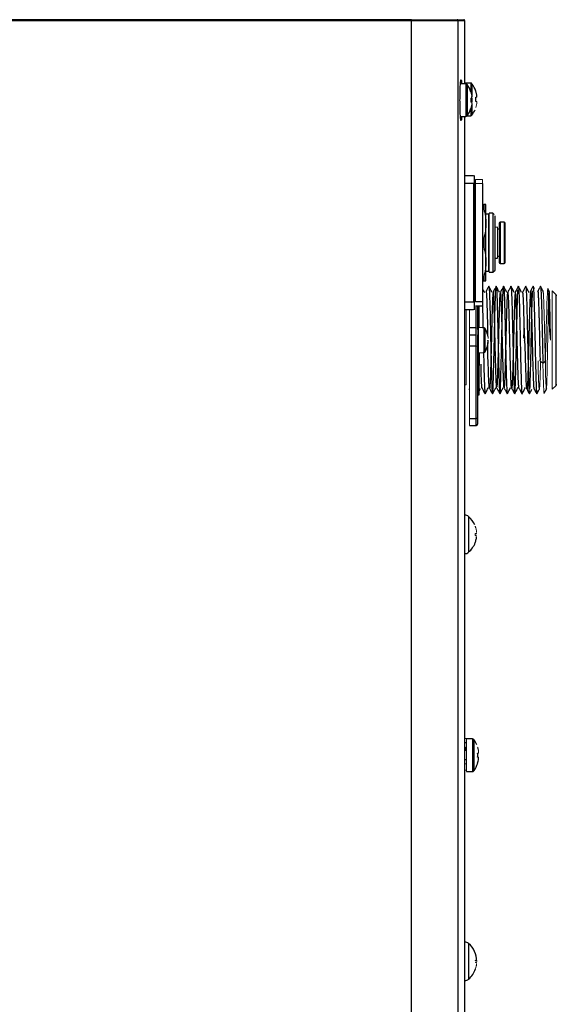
# Paper-space layout '_Right' of a CAD drawing. Header units: millimetres. Extents: x -254 to 208, y -21 to 401.
# Tile 4 of 4: x 76 to 208, y 158 to 400. Entities that reach past the tile are written whole.
import ezdxf

# ---------------------------------------------------------------- set-up
doc = ezdxf.new("R2010")
doc.units = ezdxf.units.MM

psp = doc.layouts.new('_Right')

# ---------------------------------------------------------------- linework, layer by layer
at = {"color": 7, "linetype": 'Continuous', "lineweight": 25}
for p, q in [((185.41, 399.3), (-215.85, 399.3)), ((172.31, 399.55), (-184.41, 399.55)), ((172.31, -17.2), (172.31, 399.55)), ((183.56, 399.55), (185.16, 399.55)), ((183.81, -17.2), (183.81, 399.3)), ((185.41, 383.8), (185.41, 399.3)), ((185.7, 383.8), (184.36, 383.8)), ((186.9, 383.98), (185.41, 383.98)), ((187.18, 380.32), (187.18, 380.67)), ((184.36, 375.8), (185.7, 375.8)), ((185.41, 6.3), (185.41, 375.8)), ((186.02, 375.98), (186.9, 375.98)), ((185.41, 361.3), (187.56, 361.3)), ((187.81, 328.3), (187.81, 361.3)), ((188.06, 330.3), (188.06, 360.3)), ((187.56, 359.3), (187.56, 330.3)), ((189.81, 359.3), (189.81, 329.3)), ((189.81, 354.18), (190.11, 354.18)), ((189.81, 353.07), (190.11, 353.07)), ((190.11, 354.18), (190.11, 353.07)), ((190.61, 335.42), (190.61, 354.18)), ((191.25, 351.8), (190.61, 351.8)), ((192.35, 352.05), (191.38, 352.05)), ((192.55, 351.85), (192.35, 352.05)), ((192.35, 352.05), (192.35, 337.55)), ((192.85, 338.05), (192.85, 351.38)), ((191.35, 348.1), (191.25, 348.1)), ((191.38, 348.45), (191.35, 348.45)), ((193.49, 348.6), (192.85, 348.56)), ((193.85, 348.1), (193.49, 348.1)), ((195.12, 349.88), (194.1, 349.88)), ((195.37, 339.97), (195.37, 349.63)), ((189.81, 345.91), (190.11, 345.91)), ((190.11, 345.91), (190.11, 343.69)), ((189.81, 343.69), (190.11, 343.69)), ((191.25, 341.5), (191.35, 341.5)), ((191.35, 341.15), (191.38, 341.15)), ((192.85, 341.04), (193.49, 341)), ((193.49, 341.5), (193.85, 341.5)), ((194.1, 339.72), (195.12, 339.72)), ((189.81, 336.53), (190.11, 336.53)), ((190.11, 336.53), (190.11, 335.42)), ((190.61, 337.8), (191.25, 337.8)), ((191.38, 337.55), (192.35, 337.55)), ((192.35, 337.55), (192.9, 338.1)), ((189.81, 335.42), (190.11, 335.42)), ((191.68, 333.46), (191.34, 334.1)), ((196.76, 334.08), (196.76, 334.12)), ((202.54, 333.49), (202.22, 334.11)), ((204.35, 333.51), (204.03, 334.11)), ((206.15, 332.95), (205.85, 333.54)), ((207.76, 332.1), (206.91, 332.96)), ((207.76, 332.1), (207.76, 309.7)), ((189.81, 330.3), (188.06, 330.3)), ((188.06, 329.3), (189.81, 329.3)), ((188.11, 329.3), (188.11, 299.9)), ((188.61, 323.52), (188.61, 329.13)), ((188.91, 329.3), (188.91, 324.02)), ((187.56, 328.3), (185.41, 328.3)), ((188.71, 326.51), (188.71, 315.29)), ((186.61, 323.96), (188.11, 323.96)), ((190.17, 323.91), (188.81, 324.03)), ((186.61, 322.2), (188.11, 322.2)), ((188.61, 300.4), (188.61, 322.2)), ((190.91, 322.38), (190.91, 322.73)), ((188.11, 319.4), (186.61, 319.4)), ((188.81, 317.77), (190.17, 317.89)), ((188.91, 317.78), (188.91, 307.35)), ((204.61, 315.25), (205.21, 315.75)), ((206.91, 308.84), (207.76, 309.7)), ((194.05, 307.68), (194.06, 307.71)), ((201.3, 307.68), (201.32, 307.75)), ((203.13, 307.69), (203.44, 308.29)), ((204.94, 307.84), (205.55, 309)), ((186.61, 301.68), (188.11, 301.68)), ((186.61, 299.9), (188.11, 299.9)), ((187.35, 223), (185.81, 223)), ((185.41, 222.1), (185.81, 222.1)), ((185.81, 217.86), (185.41, 217.86)), ((188.83, 218.13), (188.83, 218.49)), ((185.81, 215), (187.35, 215))]:
    psp.add_line(p, q, dxfattribs=at)
at = {"color": 8, "linetype": 'Continuous', "lineweight": 25}
for p, q in [((185.7, 383.8), (185.7, 375.8)), ((185.99, 383.65), (185.99, 375.95)), ((186.9, 383.98), (186.9, 381.91)), ((187.19, 383.83), (187.19, 380.63)), ((187.19, 380.32), (187.19, 379.27)), ((186.9, 377.69), (186.9, 375.98)), ((187.19, 378.96), (187.19, 376.13)), ((187.56, 359.3), (185.41, 359.3)), ((194.1, 349.88), (194.1, 339.72)), ((195.12, 349.88), (195.12, 339.72)), ((185.41, 330.3), (187.56, 330.3)), ((190.17, 317.89), (190.17, 323.91)), ((190.41, 318.04), (190.41, 323.76)), ((186.36, 277.58), (186.36, 268.82)), ((187.35, 223), (187.35, 215)), ((187.64, 222.85), (187.64, 215.15)), ((186.36, 172.78), (186.36, 164.02))]:
    psp.add_line(p, q, dxfattribs=at)
at = {"color": 144, "linetype": 'Continuous', "lineweight": 18}
for p, q in [((186.93, 380.32), (187.18, 380.32)), ((188.13, 380.5), (188.38, 380.5)), ((188.38, 379.47), (188.13, 379.47)), ((187.18, 379.29), (186.93, 379.29)), ((189.81, 360.3), (188.06, 360.3)), ((188.06, 359.3), (189.81, 359.3)), ((191.25, 337.8), (191.25, 351.8)), ((191.38, 352.05), (191.38, 337.55)), ((191.35, 348.45), (191.35, 341.15)), ((193.49, 341), (193.49, 348.6)), ((206.91, 332.96), (206.91, 308.84)), ((188.71, 326.66), (188.71, 329.3)), ((185.76, 309.9), (185.76, 328.3)), ((186.61, 328.3), (186.61, 299.9)), ((188.61, 326.66), (188.71, 326.66)), ((188.91, 326.51), (188.61, 326.51)), ((188.81, 324.03), (188.81, 317.77)), ((190.98, 322.39), (190.98, 322.4)), ((188.61, 315.14), (188.71, 315.14)), ((188.91, 315.29), (188.71, 315.29)), ((188.71, 315.14), (188.71, 307.2)), ((185.41, 309.9), (185.76, 309.9)), ((188.71, 307.2), (188.61, 307.2)), ((185.81, 223.09), (185.41, 223.09)), ((185.81, 223.09), (185.81, 215)), ((185.61, 221), (185.41, 221)), ((185.41, 220.14), (185.81, 220.14)), ((185.61, 220.14), (185.61, 221)), ((188.58, 219.52), (188.83, 219.52)), ((188.83, 218.49), (188.58, 218.49)), ((185.41, 216.91), (185.81, 216.91)), ((185.41, 215.3), (185.81, 215.3))]:
    psp.add_line(p, q, dxfattribs=at)
at = {"color": 144, "linetype": 'Continuous', "lineweight": 18, "flags": 128}
for points in [[(205.24, 314.51), (205.24, 314.6), (205.29, 316.77), (205.34, 319.06), (205.4, 321.4), (205.45, 323.72), (205.5, 325.93), (205.56, 327.97), (205.61, 329.77), (205.66, 331.27), (205.71, 332.41), (205.77, 333.17), (205.82, 333.52), (205.87, 333.45), (205.92, 332.97), (205.98, 332.08), (205.99, 331.7), (206.01, 331.28), (206.03, 330.83), (206.05, 330.33), (206.06, 329.81), (206.08, 329.25), (206.13, 327.69), (206.16, 326.46), (206.18, 325.66), (206.19, 325.44), (206.19, 325.37), (206.19, 325.35), (206.19, 325.35), (206.19, 325.34), (206.19, 325.34), (206.19, 325.34), (206.19, 325.34), (206.19, 325.34), (206.19, 325.34), (206.19, 325.34), (206.19, 325.34), (206.19, 325.34), (206.22, 324.26), (206.26, 323.15), (206.45, 320.89), (206.45, 320.89)], [(206.02, 331.06), (206.01, 330.85), (206, 330.39), (205.99, 329.9), (205.97, 329.37), (205.96, 328.8), (205.94, 328.07), (205.92, 326.93), (205.9, 326.21), (205.89, 325.56), (205.88, 325.06), (205.87, 324.55), (205.86, 324.03), (205.85, 323.51), (205.85, 323.44), (205.84, 322.83), (205.81, 321.61), (205.8, 320.6), (205.78, 319.9), (205.77, 319.18), (205.73, 317.04), (205.69, 315.03), (205.68, 314.55), (205.67, 314.07), (205.66, 313.62), (205.65, 313.18), (205.65, 312.98), (205.63, 312.44), (205.61, 311.66), (205.59, 310.91), (205.57, 310.47), (205.55, 309.83), (205.53, 309.5), (205.52, 309.29), (205.5, 309.05), (205.49, 308.98), (205.49, 308.94), (205.48, 308.89), (205.47, 308.85), (205.45, 308.85), (205.45, 308.85), (205.43, 308.94), (205.41, 309.13), (205.39, 309.37), (205.38, 309.62), (205.34, 310.44), (205.32, 311.16), (205.29, 312.13), (205.26, 313.42), (205.23, 314.69), (205.21, 315.75), (205.21, 315.75)], [(203.94, 315.8), (204.27, 315.52), (204.61, 315.25)]]:
    psp.add_lwpolyline(points, dxfattribs=at)
at = {"color": 7, "linetype": 'Continuous', "lineweight": 25, "flags": 128}
psp.add_lwpolyline([(188.11, 301.68), (188.21, 301.69), (188.3, 301.7), (188.39, 301.73), (188.46, 301.76), (188.52, 301.8), (188.57, 301.85), (188.6, 301.9), (188.61, 301.96)], dxfattribs=at)
at = {"color": 7, "linetype": 'Continuous', "lineweight": 25}
for centre, radius, start, end in [((183.56, 399.3), 0.25, 1.0105, 90), ((185.7, 383.44), 0.36, 36.3584, 90), ((180.76, 379.8), 6.5, 17.8447, 36.3584), ((186.9, 383.62), 0.36, 36.3584, 90), ((181.96, 379.98), 6.5, 17.8447, 36.3584), ((181.96, 379.98), 6.48, 6.1513, 17.8351), ((180.97, 379.98), 7.18, 355.8857, 4.1143), ((180.76, 379.8), 6.5, 323.6416, 342.1571), ((181.96, 379.98), 6.5, 323.6416, 336.9766), ((185.7, 376.16), 0.36, 270, 323.6416), ((186.9, 376.34), 0.36, 270, 323.6416), ((194.1, 349.63), 0.25, 90, 180), ((195.12, 349.63), 0.25, 0, 90), ((194.1, 339.97), 0.25, 180, 270), ((195.12, 339.97), 0.25, 270, 360), ((190.15, 323.61), 0.3, 29.954, 85), ((185.21, 320.77), 6, 15.7607, 29.954), ((185.21, 321.03), 6, 330.046, 358.7443), ((190.15, 318.19), 0.3, 275, 330.046), ((188.11, 300.4), 0.5, 270, 360), ((185.37, 276.45), 1.5, 49.0965, 88.7449), ((182.56, 273.2), 5.8, 23.7764, 49.0965), ((182.56, 273.2), 5.8, 310.9035, 339.5878), ((185.37, 269.95), 1.5, 271.2551, 310.9035), ((187.35, 222.64), 0.36, 36.3584, 90), ((182.41, 219), 6.5, 22.7577, 36.3584), ((181.42, 219), 7.18, 355.8857, 4.1143), ((182.41, 219), 6.48, 342.1649, 352.3032), ((187.35, 215.36), 0.36, 270, 323.6416), ((182.41, 219), 6.5, 323.6416, 342.1571), ((185.37, 171.65), 1.5, 49.0965, 88.7449), ((182.56, 168.4), 5.8, 0, 49.0965), ((182.56, 168.4), 5.8, 310.9035, 341.3), ((185.37, 165.15), 1.5, 271.2551, 310.9035)]:
    psp.add_arc(centre, radius, start, end, dxfattribs=at)
at = {"color": 144, "linetype": 'Continuous', "lineweight": 18}
psp.add_arc((188.14, 323.49), 0.473, 3.8685, 93.4055, dxfattribs=at)
at = {"color": 7, "linetype": 'Continuous', "lineweight": 25}
for points, knots in [([(172.31, 399.55), (172.41, 399.55), (172.62, 399.55), (172.93, 399.55), (173.25, 399.55), (173.56, 399.55), (173.87, 399.55), (174.17, 399.55), (174.75, 399.55), (175.57, 399.55), (176.62, 399.55), (177.63, 399.55), (178.89, 399.55), (180.32, 399.55), (181.48, 399.55), (182.24, 399.55), (182.72, 399.55), (183.1, 399.55), (183.32, 399.55), (183.44, 399.55), (183.51, 399.55), (183.55, 399.55), (183.56, 399.55), (183.56, 399.55)], [0, 0, 0, 0, 0.017721, 0.035409, 0.05308, 0.070746, 0.088421, 0.10612, 0.123855, 0.186946, 0.250098, 0.313189, 0.376341, 0.500004, 0.623667, 0.686759, 0.74991, 0.813001, 0.876153, 0.90714, 0.938062, 0.96899, 1, 1, 1, 1]), ([(185.41, 399.3), (185.41, 399.32), (185.4, 399.35), (185.39, 399.41), (185.35, 399.46), (185.3, 399.51), (185.23, 399.54), (185.18, 399.55), (185.16, 399.55)], [0, 0, 0, 0, 0.12881, 0.272774, 0.431887, 0.606139, 0.795517, 1, 1, 1, 1]), ([(184.25, 379.8), (184.26, 380.27), (184.26, 381.34), (184.3, 382.64), (184.34, 383.62), (184.39, 384.26), (184.45, 384.7), (184.52, 384.85), (184.58, 384.69), (184.63, 384.33), (184.66, 383.95), (184.67, 383.8)], [0, 0, 0, 0, 0.128485, 0.291048, 0.386215, 0.489468, 0.59892, 0.711758, 0.824596, 0.934048, 1, 1, 1, 1]), ([(184.67, 375.8), (184.66, 375.65), (184.63, 375.27), (184.58, 374.91), (184.52, 374.75), (184.45, 374.9), (184.39, 375.34), (184.34, 375.98), (184.3, 376.96), (184.26, 378.26), (184.26, 379.33), (184.25, 379.8)], [0, 0, 0, 0, 0.065954, 0.175406, 0.288243, 0.401081, 0.510533, 0.613786, 0.708953, 0.871515, 1, 1, 1, 1]), ([(192.55, 351.85), (192.55, 351.85), (192.55, 351.85), (192.55, 351.84), (192.55, 351.81), (192.55, 351.79), (192.55, 351.76), (192.55, 351.75)], [0, 0, 0, 0, 0.2, 0.400002, 0.600004, 0.800004, 1, 1, 1, 1]), ([(191.32, 334.11), (191.19, 333.87), (190.94, 333.4), (190.7, 332.92), (190.57, 332.69)], [0, 0, 0, 0, 0.500023, 1, 1, 1, 1]), ([(191.32, 334.04), (191.32, 334.07), (191.35, 334.18), (191.4, 333.77), (191.46, 332.86), (191.52, 331.42), (191.58, 329.54), (191.64, 327.31), (191.69, 324.81), (191.75, 322.15), (191.81, 319.44), (191.87, 316.78), (191.93, 314.3), (191.99, 312.09), (192.05, 310.25), (192.11, 308.85), (192.17, 307.98), (192.21, 307.61), (192.24, 307.72), (192.24, 307.75)], [0, 0, 0, 0, 0.0274419, 0.0909242, 0.1544321, 0.2179184, 0.2814173, 0.3449174, 0.4084027, 0.4719109, 0.5353936, 0.5988974, 0.6623918, 0.7258823, 0.7893885, 0.8528702, 0.9163773, 0.9798659, 1, 1, 1, 1]), ([(192.28, 307.88), (192.31, 308.08), (192.38, 309.09), (192.5, 312.69), (192.65, 318.9), (192.79, 325.59), (192.93, 331.16), (193.04, 333.51), (193.1, 333.98), (193.11, 334.04)], [9.597896, 9.597896, 9.597896, 9.597896, 9.863755, 10.356943, 10.850131, 11.343319, 11.836506, 12.329694, 12.456844, 12.456844, 12.456844, 12.456844]), ([(193.13, 334.11), (193.01, 333.87), (192.76, 333.4), (192.51, 332.92), (192.39, 332.69)], [0, 0, 0, 0, 0.500022, 1, 1, 1, 1]), ([(193.93, 332.62), (193.8, 332.86), (193.54, 333.36), (193.28, 333.86), (193.15, 334.11)], [0, 0, 0, 0, 0.47859, 1, 1, 1, 1]), ([(193.15, 334.05), (193.16, 334.06), (193.18, 334.1), (193.23, 333.6), (193.29, 332.57), (193.35, 331.02), (193.4, 329.05), (193.46, 326.75), (193.52, 324.2), (193.58, 321.52), (193.64, 318.81), (193.7, 316.19), (193.76, 313.76), (193.82, 311.63), (193.88, 309.88), (193.93, 308.61), (193.99, 307.86), (194.02, 307.78), (194.04, 307.75)], [0, 0, 0, 0, 0.022092, 0.088523, 0.154969, 0.221414, 0.287846, 0.3543, 0.420728, 0.487179, 0.553618, 0.620055, 0.686507, 0.752934, 0.819388, 0.885822, 0.952265, 1, 1, 1, 1]), ([(194.11, 308), (194.15, 308.34), (194.23, 309.77), (194.35, 314.17), (194.5, 320.66), (194.64, 327.21), (194.78, 332.25), (194.88, 333.88), (194.93, 334.08), (194.94, 334.1)], [15.928424, 15.928424, 15.928424, 15.928424, 16.275196, 16.768384, 17.261572, 17.754759, 18.247947, 18.741135, 18.787371, 18.787371, 18.787371, 18.787371]), ([(194.94, 334.11), (194.82, 333.87), (194.57, 333.4), (194.33, 332.92), (194.2, 332.69)], [0, 0, 0, 0, 0.50002, 1, 1, 1, 1]), ([(195.78, 332.55), (195.65, 332.8), (195.38, 333.32), (195.11, 333.84), (194.97, 334.1)], [0, 0, 0, 0, 0.4999781, 1, 1, 1, 1]), ([(194.97, 334.03), (194.98, 334.03), (195.01, 334.01), (195.06, 333.4), (195.11, 332.25), (195.17, 330.6), (195.23, 328.55), (195.29, 326.18), (195.35, 323.59), (195.41, 320.89), (195.47, 318.19), (195.53, 315.6), (195.59, 313.24), (195.64, 311.19), (195.7, 309.54), (195.76, 308.39), (195.81, 307.78), (195.84, 307.76), (195.85, 307.76)], [0, 0, 0, 0, 0.028696, 0.09576, 0.16281, 0.229883, 0.296929, 0.363998, 0.431056, 0.498112, 0.565182, 0.632228, 0.6993, 0.766352, 0.833414, 0.90048, 0.967528, 1, 1, 1, 1]), ([(196.76, 334.11), (196.63, 333.87), (196.39, 333.4), (196.14, 332.93), (196.02, 332.69)], [0, 0, 0, 0, 0.500023, 1, 1, 1, 1]), ([(197.59, 332.55), (197.46, 332.81), (197.19, 333.33), (196.92, 333.85), (196.78, 334.11)], [0, 0, 0, 0, 0.499962, 1, 1, 1, 1]), ([(196.78, 334.05), (196.8, 334.02), (196.83, 333.94), (196.88, 333.18), (196.94, 331.91), (197, 330.15), (197.06, 328.02), (197.12, 325.59), (197.18, 322.97), (197.24, 320.26), (197.3, 317.58), (197.35, 315.03), (197.41, 312.73), (197.47, 310.77), (197.53, 309.22), (197.59, 308.2), (197.63, 307.71), (197.66, 307.74), (197.66, 307.74)], [0, 0, 0, 0, 0.047971, 0.114823, 0.181649, 0.248498, 0.315335, 0.382171, 0.449021, 0.515847, 0.582699, 0.64953, 0.716372, 0.783217, 0.850046, 0.916899, 0.983725, 1, 1, 1, 1]), ([(198.57, 334.11), (198.45, 333.87), (198.2, 333.4), (197.95, 332.92), (197.83, 332.69)], [0, 0, 0, 0, 0.500023, 1, 1, 1, 1]), ([(198.59, 334.11), (198.59, 334.11), (198.61, 334.18), (198.65, 333.8), (198.71, 332.95), (198.77, 331.54), (198.83, 329.69), (198.89, 327.48), (198.95, 325), (199.01, 322.35), (199.06, 319.63), (199.12, 316.97), (199.18, 314.47), (199.24, 312.24), (199.3, 310.37), (199.36, 308.93), (199.42, 308.05), (199.46, 307.64), (199.48, 307.69), (199.48, 307.7)], [0, 0, 0, 0, 0.001531, 0.067992, 0.134478, 0.200949, 0.267421, 0.333906, 0.400367, 0.466856, 0.533321, 0.5998, 0.66628, 0.732744, 0.799232, 0.865694, 0.932178, 0.998652, 1, 1, 1, 1]), ([(199.39, 332.57), (199.26, 332.83), (198.99, 333.34), (198.73, 333.86), (198.59, 334.12)], [0, 0, 0, 0, 0.495895, 1, 1, 1, 1]), ([(200.38, 334.11), (200.26, 333.87), (200.01, 333.4), (199.77, 332.92), (199.64, 332.69)], [0, 0, 0, 0, 0.500022, 1, 1, 1, 1]), ([(201.22, 332.54), (201.09, 332.8), (200.82, 333.32), (200.55, 333.84), (200.41, 334.1)], [0, 0, 0, 0, 0.499977, 1, 1, 1, 1]), ([(200.41, 334.07), (200.42, 334.07), (200.44, 334.11), (200.48, 333.65), (200.54, 332.66), (200.6, 331.15), (200.66, 329.21), (200.71, 326.93), (200.77, 324.4), (200.83, 321.72), (200.89, 319.01), (200.95, 316.37), (201.01, 313.93), (201.07, 311.77), (201.13, 310), (201.19, 308.68), (201.24, 307.88), (201.28, 307.78), (201.29, 307.74)], [0, 0, 0, 0, 0.0076233, 0.0746994, 0.1417782, 0.2088682, 0.2759351, 0.3430291, 0.4100996, 0.4771845, 0.5442694, 0.6113399, 0.6784338, 0.7455008, 0.8125907, 0.8796695, 0.9467456, 1, 1, 1, 1]), ([(202.2, 334.11), (202.07, 333.87), (201.83, 333.4), (201.58, 332.92), (201.46, 332.69)], [0, 0, 0, 0, 0.500021, 1, 1, 1, 1]), ([(202.22, 334.04), (202.23, 334.04), (202.26, 334.04), (202.31, 333.47), (202.37, 332.35), (202.42, 330.73), (202.48, 328.71), (202.54, 326.36), (202.6, 323.78), (202.66, 321.09), (202.72, 318.39), (202.78, 315.79), (202.84, 313.4), (202.9, 311.32), (202.96, 309.65), (203.01, 308.45), (203.06, 307.8), (203.09, 307.77), (203.11, 307.76)], [0, 0, 0, 0, 0.0292535, 0.0959698, 0.1626639, 0.2293848, 0.2960817, 0.3627941, 0.4295052, 0.4962032, 0.5629238, 0.6296174, 0.6963346, 0.7630397, 0.8297433, 0.8964614, 0.9631547, 1, 1, 1, 1]), ([(204.01, 334.11), (203.89, 333.87), (203.64, 333.4), (203.4, 332.92), (203.27, 332.69)], [0, 0, 0, 0, 0.500022, 1, 1, 1, 1]), ([(204.03, 334.06), (204.05, 334.03), (204.08, 333.98), (204.13, 333.26), (204.19, 332.02), (204.25, 330.29), (204.31, 328.19), (204.37, 325.78), (204.43, 323.16), (204.49, 320.46), (204.55, 317.76), (204.59, 316.09), (204.61, 315.25)], [0, 0, 0, 0, 0.071887, 0.1750324, 0.278138, 0.3812667, 0.484394, 0.5875098, 0.6906574, 0.7937489, 0.896873, 1, 1, 1, 1]), ([(190.36, 332.47), (190.22, 332.73), (190.04, 333.08), (189.86, 333.43), (189.81, 333.52)], [0, 0, 0, 0, 0.734756, 1, 1, 1, 1]), ([(191.08, 321.96), (191.09, 322.39), (191.12, 323.54), (191.07, 324.95), (191.04, 326.41), (191, 327.82), (190.93, 329.99), (190.88, 331.82), (190.75, 332.68), (190.81, 333.08), (190.7, 332.91), (190.67, 332.86), (190.66, 332.83)], [0, 0, 0, 0, 0.070842, 0.193256, 0.244289, 0.337994, 0.46762, 0.714724, 0.853377, 0.982043, 0.991072, 1, 1, 1, 1]), ([(192.39, 332.7), (192.39, 332.7), (192.37, 332.77), (192.32, 332.27), (192.25, 331.15), (192.18, 329.34), (192.11, 327.04), (192.04, 324.37), (191.97, 321.49), (191.9, 318.57), (191.83, 315.8), (191.75, 312.96), (191.68, 311.36), (191.64, 310.4), (191.6, 309.73), (191.57, 309.42), (191.54, 309.22)], [0, 0, 0, 0, 0.000201, 0.083435, 0.166722, 0.250055, 0.333249, 0.416621, 0.499994, 0.583367, 0.66674, 0.750113, 0.870615, 0.87486, 0.916619, 1, 1, 1, 1]), ([(192.15, 332.55), (192.02, 332.81), (191.86, 333.11), (191.7, 333.42), (191.68, 333.46)], [0, 0, 0, 0, 0.850671, 1, 1, 1, 1]), ([(193.32, 309.14), (193.32, 309.12), (193.29, 308.97), (193.24, 309.37), (193.17, 310.36), (193.1, 312.06), (193.03, 314.26), (192.97, 316.63), (192.92, 318.48), (192.9, 319.43), (192.87, 320.66), (192.82, 322.64), (192.75, 325.46), (192.68, 328), (192.61, 330.12), (192.53, 331.66), (192.47, 332.53), (192.44, 332.59), (192.42, 332.61)], [0, 0, 0, 0, 0.011085, 0.089682, 0.168222, 0.246692, 0.325259, 0.403743, 0.460534, 0.480225, 0.48242, 0.56113, 0.639822, 0.718325, 0.796806, 0.875288, 0.953785, 1, 1, 1, 1]), ([(193.39, 309.45), (193.39, 309.48), (193.39, 309.53), (193.4, 309.63), (193.41, 309.73), (193.42, 309.82), (193.42, 309.93), (193.43, 310.03), (193.44, 310.12), (193.44, 310.22), (193.45, 310.31), (193.45, 310.4), (193.47, 310.67), (193.49, 311.21), (193.53, 312.15), (193.56, 313.23), (193.6, 314.52), (193.65, 316.01), (193.69, 317.84), (193.73, 319.35), (193.76, 320.47), (193.78, 321.44), (193.82, 323.12), (193.88, 325.47), (193.94, 327.7), (193.99, 329.16), (194.03, 330.1), (194.06, 330.88), (194.08, 331.43), (194.11, 331.77), (194.12, 331.94), (194.13, 332.09), (194.14, 332.21), (194.15, 332.32), (194.16, 332.41), (194.16, 332.46), (194.16, 332.49)], [0, 0, 0, 0, 0.010887, 0.021253, 0.031096, 0.040417, 0.049215, 0.057491, 0.065243, 0.072473, 0.079181, 0.085365, 0.091027, 0.133681, 0.181945, 0.233625, 0.272896, 0.333487, 0.394098, 0.454712, 0.47744, 0.500167, 0.545602, 0.636395, 0.727166, 0.7849, 0.818019, 0.858559, 0.908929, 0.923773, 0.938007, 0.951629, 0.96464, 0.977039, 0.988826, 1, 1, 1, 1]), ([(195.12, 309.19), (195.11, 309.18), (195.07, 309.17), (195.04, 309.65), (195.01, 310.15), (194.98, 310.57), (194.95, 311.19), (194.92, 311.9), (194.9, 312.55), (194.86, 313.74), (194.8, 315.8), (194.73, 318.86), (194.66, 321.32), (194.62, 323.23), (194.58, 324.8), (194.52, 327.03), (194.44, 329.61), (194.38, 331.01), (194.35, 331.63), (194.34, 331.68), (194.33, 331.89), (194.29, 332.37), (194.26, 332.77), (194.23, 332.69), (194.23, 332.68)], [0, 0, 0, 0, 0.032783, 0.112844, 0.122386, 0.138947, 0.193076, 0.219795, 0.233305, 0.273549, 0.353707, 0.433835, 0.539596, 0.553803, 0.593913, 0.674014, 0.754085, 0.863224, 0.87096, 0.873741, 0.874092, 0.914177, 0.994282, 1, 1, 1, 1]), ([(195.16, 309.15), (195.16, 309.16), (195.17, 309.18), (195.17, 309.23), (195.18, 309.29), (195.19, 309.36), (195.2, 309.43), (195.21, 309.52), (195.22, 309.62), (195.22, 309.73), (195.23, 309.84), (195.24, 309.97), (195.25, 310.1), (195.26, 310.24), (195.27, 310.39), (195.27, 310.55), (195.28, 310.72), (195.29, 310.9), (195.3, 311.06), (195.31, 311.26), (195.32, 311.55), (195.34, 312.11), (195.38, 313.29), (195.43, 314.99), (195.48, 316.77), (195.51, 318.19), (195.55, 319.49), (195.58, 321.01), (195.62, 322.43), (195.67, 324.33), (195.71, 326.11), (195.76, 327.76), (195.8, 328.89), (195.83, 329.89), (195.87, 330.79), (195.9, 331.5), (195.94, 332.03), (195.96, 332.35), (195.98, 332.53), (196, 332.62), (196.01, 332.65), (196.01, 332.66)], [0, 0, 0, 0, 0.009815, 0.019629, 0.029442, 0.039255, 0.049068, 0.058881, 0.068695, 0.07851, 0.088326, 0.098143, 0.10796, 0.117777, 0.127595, 0.137412, 0.147229, 0.157046, 0.166862, 0.172953, 0.187676, 0.208485, 0.250108, 0.333202, 0.38578, 0.416497, 0.460947, 0.499933, 0.54702, 0.583353, 0.666477, 0.710498, 0.74982, 0.792653, 0.833237, 0.877899, 0.916657, 0.949774, 0.974708, 0.991451, 1, 1, 1, 1]), ([(198.74, 309.17), (198.73, 309.17), (198.72, 309.18), (198.7, 309.28), (198.7, 309.31), (198.68, 309.5), (198.63, 310.11), (198.56, 311.67), (198.49, 313.75), (198.44, 315.43), (198.39, 317.21), (198.35, 319.09), (198.3, 321.04), (198.25, 322.96), (198.2, 324.92), (198.13, 327.53), (198.06, 329.74), (197.99, 331.39), (197.95, 332.1), (197.9, 332.58), (197.87, 332.73), (197.84, 332.71), (197.82, 332.65), (197.77, 332.36), (197.73, 331.76), (197.71, 331.26), (197.7, 331.13), (197.68, 330.65), (197.65, 330.1), (197.63, 329.57), (197.63, 329.38), (197.6, 328.72), (197.55, 326.91), (197.48, 324.45), (197.44, 322.52), (197.42, 321.95), (197.42, 321.67), (197.39, 320.74), (197.35, 319.05), (197.31, 317.44), (197.26, 315.65), (197.21, 313.81), (197.16, 312.13), (197.11, 310.97), (197.06, 310.01), (197.02, 309.4), (196.97, 309.1), (196.92, 309.04), (196.88, 309.3), (196.86, 309.58), (196.86, 309.59), (196.86, 309.59), (196.86, 309.6), (196.86, 309.62), (196.85, 309.69), (196.83, 310), (196.8, 310.44), (196.78, 310.99), (196.75, 311.53), (196.71, 312.78), (196.66, 314.34), (196.61, 316.04), (196.59, 316.94), (196.56, 317.85), (196.54, 318.78), (196.52, 319.75), (196.49, 320.71), (196.47, 321.68), (196.41, 323.97), (196.35, 326.44), (196.3, 328.27), (196.26, 329.35), (196.23, 330.2), (196.2, 330.84), (196.18, 331.33), (196.14, 332.03), (196.09, 332.61), (196.06, 332.61), (196.05, 332.61)], [0, 0, 0, 0, 0.012643, 0.015167, 0.016048, 0.01615, 0.042482, 0.068783, 0.095081, 0.11993, 0.121394, 0.147735, 0.172633, 0.174082, 0.200425, 0.226758, 0.253107, 0.279407, 0.304118, 0.305725, 0.332034, 0.33519, 0.340637, 0.358386, 0.384694, 0.385555, 0.387112, 0.392313, 0.411043, 0.411966, 0.413567, 0.418804, 0.437393, 0.476733, 0.489912, 0.490794, 0.492367, 0.497581, 0.516262, 0.53814, 0.542585, 0.568912, 0.595229, 0.605028, 0.621597, 0.647918, 0.657231, 0.674288, 0.699162, 0.700599, 0.700615, 0.700644, 0.70074, 0.701083, 0.70237, 0.707358, 0.726955, 0.730108, 0.735556, 0.753321, 0.78285, 0.788317, 0.805959, 0.808854, 0.81422, 0.832345, 0.835212, 0.840563, 0.858702, 0.898032, 0.911206, 0.920045, 0.937551, 0.946307, 0.950732, 0.963906, 0.990218, 1, 1, 1, 1]), ([(197.71, 307.76), (197.73, 307.87), (197.8, 308.56), (197.91, 311.54), (198.06, 317.44), (198.2, 324.16), (198.34, 329.98), (198.43, 332.45), (198.47, 333.2)], [28.385268, 28.385268, 28.385268, 28.385268, 28.60489, 29.098078, 29.591266, 30.084454, 30.577641, 31.040005, 31.040005, 31.040005, 31.040005]), ([(200.13, 320.9), (200.14, 321.02), (200.16, 321.21), (200.15, 321.41), (200.15, 321.53), (200.13, 321.83), (200.1, 322.58), (200.05, 323.76), (200.02, 324.69), (200.01, 325.15), (200.01, 325.19), (200.01, 325.3), (200, 325.74), (199.96, 326.9), (199.93, 327.97), (199.91, 328.69), (199.91, 328.79), (199.88, 329.53), (199.86, 330.24), (199.82, 330.93), (199.8, 331.42), (199.78, 331.8), (199.76, 332.06), (199.75, 332.15), (199.73, 332.42), (199.7, 332.63), (199.67, 332.73), (199.66, 332.68), (199.65, 332.66)], [0, 0, 0, 0, 0.01956, 0.030193, 0.032155, 0.038515, 0.076406, 0.15216, 0.227912, 0.228619, 0.229864, 0.233968, 0.248625, 0.303734, 0.435105, 0.449671, 0.454793, 0.455395, 0.60688, 0.622627, 0.653192, 0.758637, 0.763453, 0.772316, 0.80218, 0.910368, 0.961081, 1, 1, 1, 1]), ([(201.59, 332.94), (201.59, 332.94), (201.59, 332.94), (201.57, 332.88), (201.53, 332.62), (201.48, 331.87), (201.42, 330.68), (201.37, 329.05), (201.31, 327.07), (201.24, 324.65), (201.17, 321.67), (201.11, 319.24), (201.07, 317.68), (201.07, 317.46), (201.03, 315.89), (200.99, 314.39), (200.93, 312.53), (200.89, 311.36), (200.83, 310.03), (200.77, 309.2), (200.73, 308.81), (200.71, 308.87), (200.71, 308.87)], [0, 0, 0, 0, 0.001294, 0.01401, 0.063272, 0.129927, 0.196586, 0.249337, 0.329939, 0.396706, 0.463487, 0.578101, 0.591083, 0.595928, 0.596611, 0.725616, 0.72935, 0.795746, 0.862674, 0.929354, 0.996072, 1, 1, 1, 1]), ([(201.43, 308.88), (201.45, 309.26), (201.48, 310.04), (201.54, 311.81), (201.6, 313.96), (201.66, 316.41), (201.72, 319.04), (201.78, 321.76), (201.84, 324.43), (201.89, 326.96), (201.95, 329.24), (202.01, 331.15), (202.06, 332.43), (202.09, 332.86), (202.09, 332.99)], [0, 0, 0, 0, 0.081066, 0.169507, 0.257954, 0.346377, 0.434833, 0.523256, 0.611704, 0.700143, 0.788572, 0.877027, 0.965447, 1, 1, 1, 1]), ([(202.53, 308.87), (202.51, 308.86), (202.48, 308.84), (202.44, 309.18), (202.42, 309.42), (202.4, 309.76), (202.38, 310.18), (202.35, 310.8), (202.33, 311.28), (202.29, 312.26), (202.22, 314.45), (202.14, 317.47), (202.06, 320.68), (201.99, 323.84), (201.93, 326.15), (201.89, 327.51), (201.89, 327.59), (201.89, 327.62), (201.89, 327.62), (201.85, 328.9), (201.81, 330.1), (201.74, 331.81), (201.7, 332.46), (201.65, 332.85), (201.63, 332.86), (201.62, 332.87)], [0, 0, 0, 0, 0.064546, 0.110155, 0.126938, 0.129209, 0.193836, 0.204124, 0.22282, 0.261973, 0.32577, 0.451621, 0.516129, 0.580637, 0.700787, 0.706992, 0.7086, 0.709031, 0.70919, 0.709212, 0.831366, 0.837914, 0.955717, 0.966662, 1, 1, 1, 1]), ([(203.94, 315.8), (203.95, 315.84), (203.98, 315.95), (203.99, 316.29), (203.97, 316.89), (203.95, 317.61), (203.94, 318.11), (203.94, 318.28), (203.94, 318.28), (203.94, 318.28), (203.94, 318.28), (203.94, 318.28), (203.94, 318.29), (203.94, 318.34), (203.93, 318.52), (203.91, 319.24), (203.86, 321.25), (203.81, 323.44), (203.77, 324.98), (203.77, 325.32), (203.76, 325.5), (203.75, 325.98), (203.73, 326.53), (203.72, 327.04), (203.69, 327.98), (203.65, 329.37), (203.61, 330.5), (203.59, 331.01), (203.58, 331.07), (203.57, 331.47), (203.53, 332.18), (203.47, 332.81), (203.43, 333.04), (203.41, 332.94), (203.41, 332.93)], [0, 0, 0, 0, 0.008385, 0.018725, 0.046538, 0.087654, 0.10894, 0.108941, 0.108942, 0.108947, 0.108964, 0.109032, 0.1093, 0.110361, 0.114587, 0.131458, 0.198805, 0.35955, 0.391761, 0.39612, 0.40324, 0.416122, 0.459155, 0.477087, 0.486643, 0.593328, 0.689318, 0.699924, 0.703848, 0.704389, 0.7905, 0.889302, 0.988072, 1, 1, 1, 1]), ([(204.65, 332.94), (204.58, 333.07), (204.48, 333.26), (204.38, 333.45), (204.35, 333.51)], [0, 0, 0, 0, 0.697491, 1, 1, 1, 1]), ([(207.91, 310.05), (207.91, 310.05), (207.91, 310.05), (207.91, 310.06), (207.91, 310.09), (207.91, 310.12), (207.91, 310.16), (207.91, 310.2), (207.91, 310.29), (207.91, 310.43), (207.91, 310.65), (207.91, 310.97), (207.91, 311.42), (207.91, 312.05), (207.91, 312.78), (207.91, 313.61), (207.91, 314.52), (207.91, 315.49), (207.91, 316.52), (207.91, 317.67), (207.91, 318.96), (207.91, 320.18), (207.91, 321.23), (207.91, 322.17), (207.91, 323.17), (207.91, 324.25), (207.91, 325.3), (207.91, 326.34), (207.91, 327.31), (207.91, 328.22), (207.91, 329.05), (207.91, 329.77), (207.91, 330.4), (207.91, 330.83), (207.91, 331.12), (207.91, 331.32), (207.91, 331.48), (207.91, 331.6), (207.91, 331.69), (207.91, 331.74), (207.91, 331.75), (207.91, 331.75)], [0, 0, 0, 0, 0.009007, 0.018033, 0.027085, 0.036173, 0.045302, 0.054481, 0.063716, 0.085677, 0.107537, 0.129405, 0.163111, 0.197012, 0.231565, 0.266095, 0.300451, 0.334752, 0.36805, 0.401449, 0.443046, 0.4843, 0.509655, 0.535, 0.566973, 0.598968, 0.63274, 0.666469, 0.700713, 0.735031, 0.76957, 0.803954, 0.837954, 0.872114, 0.890616, 0.90894, 0.927145, 0.945293, 0.963443, 0.981659, 1, 1, 1, 1]), ([(189.77, 329.3), (189.78, 328.81), (189.81, 327.63), (189.86, 325.74), (189.89, 324.34), (189.9, 323.81)], [0, 0, 0, 0, 0.303669, 0.739502, 1, 1, 1, 1]), ([(199.95, 321.36), (199.97, 322.19), (200, 323.31), (200.02, 324.36), (200.03, 324.64)], [0, 0, 0, 0, 0.735648, 1, 1, 1, 1]), ([(191.52, 309.19), (191.5, 309.15), (191.46, 309.03), (191.4, 309.67), (191.37, 310.29), (191.35, 310.57), (191.32, 311.31), (191.25, 312.91), (191.2, 315.89), (190.96, 318.72), (191.15, 320.66), (191.11, 320.89), (191.11, 320.89), (191.11, 320.9), (191.1, 320.9), (191.09, 320.91), (191.07, 320.91), (191.06, 320.91)], [0, 0, 0, 0, 0.097972, 0.300987, 0.319941, 0.322193, 0.397105, 0.546942, 0.696748, 0.9575, 0.994306, 0.994348, 0.994379, 0.994588, 0.994933, 0.996048, 1, 1, 1, 1]), ([(200.69, 308.93), (200.67, 308.94), (200.65, 308.96), (200.6, 309.54), (200.54, 310.57), (200.49, 311.93), (200.45, 313.11), (200.43, 313.77), (200.4, 314.63), (200.37, 316.09), (200.29, 318.25), (200.28, 319.92), (200.16, 320.71), (200.13, 320.9)], [0, 0, 0, 0, 0.079421, 0.200196, 0.333411, 0.466543, 0.560732, 0.595172, 0.599748, 0.732794, 0.865882, 0.968776, 1, 1, 1, 1]), ([(188.99, 317.78), (188.99, 317.75), (188.99, 317.36), (188.97, 316.7), (188.95, 315.9), (188.93, 315.29), (188.92, 314.77), (188.91, 314.44), (188.91, 314.28)], [0, 0, 0, 0, 0.025614, 0.320746, 0.542517, 0.700216, 0.852712, 1, 1, 1, 1]), ([(190.03, 318.04), (190.03, 317.83), (190.06, 316.73), (190.1, 314.86), (190.16, 312.58), (190.22, 310.64), (190.28, 309.13), (190.34, 308.15), (190.38, 307.69), (190.4, 307.73), (190.41, 307.73)], [0, 0, 0, 0, 0.036712, 0.192653, 0.348644, 0.504614, 0.660571, 0.816569, 0.972507, 1, 1, 1, 1]), ([(189.7, 309.17), (189.69, 309.14), (189.67, 308.92), (189.61, 309.39), (189.57, 310.07), (189.52, 311.06), (189.44, 312.48), (189.45, 314.13), (189.45, 314.96)], [0, 0, 0, 0, 0.0374278, 0.2775414, 0.4641569, 0.5179954, 0.757592, 1, 1, 1, 1]), ([(188.92, 308.27), (188.93, 308.29), (189.06, 308.53), (189.18, 308.77), (189.29, 308.99)], [0, 0, 0, 0, 0.0839076, 1, 1, 1, 1]), ([(189.67, 309.11), (189.79, 308.88), (190.04, 308.4), (190.28, 307.93), (190.41, 307.69)], [0, 0, 0, 0, 0.499979, 1, 1, 1, 1]), ([(190.44, 307.7), (190.57, 307.96), (190.84, 308.48), (191.11, 309), (191.25, 309.26)], [0, 0, 0, 0, 0.500025, 1, 1, 1, 1]), ([(191.48, 309.11), (191.6, 308.88), (191.85, 308.4), (192.1, 307.93), (192.22, 307.69)], [0, 0, 0, 0, 0.4999792, 1, 1, 1, 1]), ([(192.24, 307.69), (192.38, 307.95), (192.65, 308.46), (192.92, 308.98), (193.05, 309.24)], [0, 0, 0, 0, 0.50003, 1, 1, 1, 1]), ([(193.3, 309.11), (193.42, 308.88), (193.67, 308.4), (193.91, 307.93), (194.04, 307.69)], [0, 0, 0, 0, 0.499977, 1, 1, 1, 1]), ([(194.06, 307.69), (194.19, 307.95), (194.46, 308.46), (194.73, 308.98), (194.87, 309.24)], [0, 0, 0, 0, 0.500018, 1, 1, 1, 1]), ([(195.11, 309.11), (195.23, 308.88), (195.48, 308.4), (195.73, 307.93), (195.85, 307.69)], [0, 0, 0, 0, 0.499977, 1, 1, 1, 1]), ([(195.88, 307.7), (196.01, 307.96), (196.28, 308.48), (196.55, 309), (196.69, 309.25)], [0, 0, 0, 0, 0.500026, 1, 1, 1, 1]), ([(196.92, 309.11), (197.05, 308.88), (197.29, 308.4), (197.54, 307.93), (197.66, 307.69)], [0, 0, 0, 0, 0.499979, 1, 1, 1, 1]), ([(197.69, 307.69), (197.82, 307.95), (198.09, 308.46), (198.36, 308.98), (198.5, 309.24)], [0, 0, 0, 0, 0.500029, 1, 1, 1, 1]), ([(198.74, 309.11), (198.86, 308.88), (199.11, 308.4), (199.35, 307.93), (199.48, 307.69)], [0, 0, 0, 0, 0.499979, 1, 1, 1, 1]), ([(198.78, 309.14), (198.78, 309.12), (198.77, 309.09), (198.77, 309.11), (198.77, 309.11)], [0, 0, 0, 0, 0.658939, 1, 1, 1, 1]), ([(199.5, 307.69), (199.64, 307.95), (199.91, 308.47), (200.18, 308.99), (200.31, 309.25)], [0, 0, 0, 0, 0.500018, 1, 1, 1, 1]), ([(200.55, 309.11), (200.67, 308.88), (200.92, 308.4), (201.17, 307.93), (201.29, 307.69)], [0, 0, 0, 0, 0.499977, 1, 1, 1, 1]), ([(201.32, 307.7), (201.45, 307.96), (201.65, 308.33), (201.85, 308.71), (201.91, 308.83)], [0, 0, 0, 0, 0.688036, 1, 1, 1, 1]), ([(202.36, 309.11), (202.49, 308.88), (202.74, 308.4), (202.98, 307.93), (203.11, 307.69)], [0, 0, 0, 0, 0.499978, 1, 1, 1, 1]), ([(203.44, 308.29), (203.47, 308.35), (203.57, 308.54), (203.67, 308.73), (203.74, 308.86)], [0, 0, 0, 0, 0.301137, 1, 1, 1, 1]), ([(187.98, 271.15), (188.08, 271.42), (188.17, 271.71), (188.26, 272.14), (188.28, 272.28), (188.31, 272.47), (188.31, 272.5), (188.32, 272.55), (188.32, 272.56), (188.32, 272.58), (188.32, 272.58), (188.32, 272.61), (188.32, 272.63), (188.32, 272.64), (188.32, 272.65), (188.32, 272.65), (188.32, 272.66), (188.32, 272.66), (188.32, 272.66), (188.32, 272.65), (188.31, 272.65), (188.31, 272.65)], [0, 0, 0, 0, 0.5, 0.5, 0.75, 0.75, 0.8125, 0.8125, 0.828125, 0.828125, 0.84375, 0.84375, 0.875, 0.875, 0.890625, 0.890625, 0.90625, 0.90625, 0.9375, 0.9375, 1, 1, 1, 1])]:
    psp.add_open_spline(points, degree=3, knots=knots, dxfattribs=at)
at = {"color": 144, "linetype": 'Continuous', "lineweight": 18}
for points, knots in [([(188.13, 381.97), (188.15, 381.89), (188.19, 381.75), (188.25, 381.53), (188.3, 381.31), (188.35, 381.08), (188.37, 380.93), (188.38, 380.85)], [0, 0, 0, 0, 0.194876, 0.392313, 0.592311, 0.794873, 1, 1, 1, 1]), ([(186.93, 381.78), (186.93, 381.79), (186.94, 381.79), (186.94, 381.79), (186.94, 381.79), (186.93, 381.79), (186.93, 381.78)], [0, 0, 0, 0, 0.250074, 0.5, 0.749926, 1, 1, 1, 1]), ([(187.18, 380.67), (187.17, 380.75), (187.14, 380.9), (187.1, 381.13), (187.05, 381.35), (186.99, 381.57), (186.95, 381.71), (186.93, 381.78)], [0, 0, 0, 0, 0.205127, 0.407689, 0.607687, 0.805124, 1, 1, 1, 1]), ([(186.93, 379.29), (186.93, 379.37), (186.94, 379.54), (186.94, 379.8), (186.94, 380.06), (186.93, 380.23), (186.93, 380.32)], [0, 0, 0, 0, 0.250005, 0.5, 0.749995, 1, 1, 1, 1]), ([(188.38, 380.85), (188.38, 380.83), (188.38, 380.79), (188.38, 380.73), (188.38, 380.66), (188.38, 380.58), (188.38, 380.52), (188.38, 380.5)], [0, 0, 0, 0, 0.2015319, 0.400286, 0.5982672, 0.797506, 1, 1, 1, 1]), ([(188.38, 379.11), (188.38, 379.13), (188.38, 379.17), (188.38, 379.23), (188.38, 379.3), (188.38, 379.38), (188.38, 379.44), (188.38, 379.47)], [0, 0, 0, 0, 0.201532, 0.400286, 0.598267, 0.797506, 1, 1, 1, 1]), ([(186.93, 377.82), (186.95, 377.89), (186.99, 378.03), (187.05, 378.25), (187.1, 378.47), (187.14, 378.7), (187.17, 378.85), (187.18, 378.93)], [0, 0, 0, 0, 0.194876, 0.392313, 0.592311, 0.794873, 1, 1, 1, 1]), ([(186.93, 377.82), (186.93, 377.81), (186.94, 377.81), (186.94, 377.81), (186.94, 377.81), (186.93, 377.81), (186.93, 377.82)], [0, 0, 0, 0, 0.250074, 0.5, 0.749926, 1, 1, 1, 1]), ([(187.18, 378.93), (187.18, 378.95), (187.18, 378.99), (187.18, 379.05), (187.18, 379.12), (187.18, 379.2), (187.18, 379.26), (187.18, 379.29)], [0, 0, 0, 0, 0.201532, 0.400286, 0.598267, 0.797506, 1, 1, 1, 1]), ([(188.13, 378), (188.15, 378.07), (188.19, 378.21), (188.25, 378.43), (188.3, 378.65), (188.35, 378.88), (188.37, 379.04), (188.38, 379.11)], [0, 0, 0, 0, 0.194876, 0.392313, 0.592311, 0.794873, 1, 1, 1, 1]), ([(189.81, 360.3), (189.81, 360.3), (189.81, 360.3), (189.81, 360.28), (189.81, 360.26), (189.81, 360.22), (189.81, 360.14), (189.81, 360.01), (189.81, 359.85), (189.81, 359.68), (189.81, 359.49), (189.81, 359.36), (189.81, 359.3)], [0, 0, 0, 0, 0.060259, 0.120021, 0.179824, 0.240208, 0.369998, 0.50013, 0.629921, 0.760053, 0.879943, 1, 1, 1, 1]), ([(193.85, 344.8), (193.85, 344.87), (193.85, 345), (193.85, 345.19), (193.85, 345.37), (193.85, 345.54), (193.85, 345.71), (193.85, 345.93), (193.85, 346.11), (193.85, 346.27), (193.85, 346.4), (193.85, 346.71), (193.85, 347.07), (193.85, 347.41), (193.85, 347.63), (193.85, 347.84), (193.85, 348.05), (193.85, 348.44), (193.85, 348.77), (193.85, 349.02), (193.85, 349.09), (193.85, 349.17), (193.85, 349.3), (193.85, 349.42), (193.85, 349.5), (193.85, 349.56), (193.85, 349.62), (193.85, 349.63), (193.85, 349.63)], [0, 0, 0, 0, 0.026479, 0.051765, 0.075855, 0.098748, 0.120443, 0.140939, 0.187851, 0.196422, 0.206534, 0.241373, 0.328635, 0.365587, 0.397219, 0.434694, 0.46977, 0.505058, 0.646541, 0.68175, 0.699268, 0.705157, 0.757368, 0.824472, 0.848934, 0.878881, 0.939164, 1, 1, 1, 1]), ([(193.85, 339.97), (193.85, 339.97), (193.85, 339.97), (193.85, 339.99), (193.85, 340.01), (193.85, 340.03), (193.85, 340.07), (193.85, 340.15), (193.85, 340.36), (193.85, 340.73), (193.85, 341.25), (193.85, 341.74), (193.85, 342.27), (193.85, 342.88), (193.85, 343.48), (193.85, 343.88), (193.85, 344.21), (193.85, 344.51), (193.85, 344.7), (193.85, 344.8)], [0, 0, 0, 0, 0.0291477, 0.055734, 0.0797591, 0.1012232, 0.1201262, 0.1795401, 0.240159, 0.3686915, 0.4999517, 0.5634442, 0.6287238, 0.7597803, 0.8330285, 0.8805189, 0.9221885, 0.9620129, 1, 1, 1, 1]), ([(193.85, 341.35), (193.85, 341.35), (193.85, 341.39), (193.85, 341.45), (193.85, 341.5)], [0, 0, 0, 0, 0.087094, 1, 1, 1, 1]), ([(205.21, 315.75), (205.19, 316.48), (205.15, 317.94), (205.11, 319.78), (205.08, 321.1), (205.06, 321.88), (205.04, 322.68), (205.02, 323.42), (205, 324.17), (204.98, 325.05), (204.96, 326.07), (204.93, 326.97), (204.91, 327.64), (204.9, 328.13), (204.88, 328.6), (204.87, 329.1), (204.85, 329.57), (204.83, 330.06), (204.82, 330.49), (204.8, 330.89), (204.79, 331.23), (204.77, 331.52), (204.76, 331.86), (204.74, 332.17), (204.72, 332.42), (204.7, 332.63), (204.68, 332.82), (204.66, 332.93), (204.64, 332.94), (204.64, 332.94)], [0, 0, 0, 0, 0.099153, 0.1983, 0.23159, 0.26452, 0.297098, 0.332267, 0.359889, 0.394199, 0.448787, 0.497741, 0.522984, 0.548231, 0.573484, 0.598742, 0.630941, 0.657098, 0.689952, 0.717936, 0.744187, 0.768711, 0.79151, 0.839558, 0.867507, 0.891295, 0.933906, 0.984702, 1, 1, 1, 1]), ([(206.45, 320.89), (206.46, 321.21), (206.47, 321.78), (206.46, 322.52), (206.45, 323.09), (206.44, 323.62), (206.43, 324.32), (206.4, 325.57), (206.37, 327.21), (206.34, 328.53), (206.32, 329.3), (206.31, 329.66), (206.3, 330), (206.3, 330.21), (206.29, 330.34), (206.29, 330.42), (206.28, 330.58), (206.28, 330.84), (206.27, 331.13), (206.25, 331.48), (206.23, 331.99), (206.21, 332.52), (206.18, 332.87), (206.16, 332.92), (206.15, 332.95)], [0, 0, 0, 0, 0.0524046, 0.0923461, 0.1202505, 0.1446807, 0.1806692, 0.236676, 0.3559427, 0.4727774, 0.4999249, 0.527068, 0.5542068, 0.5813426, 0.5819964, 0.5872286, 0.6018377, 0.6251715, 0.6572329, 0.6865088, 0.7357852, 0.8398381, 0.9292667, 1, 1, 1, 1]), ([(188.61, 322.2), (188.61, 322.24), (188.61, 322.3), (188.61, 322.4), (188.61, 322.5), (188.61, 322.63), (188.61, 322.79), (188.61, 322.97), (188.61, 323.14), (188.61, 323.29), (188.61, 323.42), (188.61, 323.49), (188.61, 323.52)], [0, 0, 0, 0, 0.061065, 0.122642, 0.185045, 0.248576, 0.373224, 0.499777, 0.625743, 0.751109, 0.876873, 1, 1, 1, 1]), ([(191.18, 321.28), (191.18, 321.29), (191.18, 321.29), (191.18, 321.3), (191.18, 321.32), (191.18, 321.36), (191.17, 321.41), (191.16, 321.47), (191.15, 321.56), (191.14, 321.68), (191.11, 321.86), (191.06, 322.1), (191.01, 322.28), (190.98, 322.39)], [0, 0, 0, 0, 0.016904, 0.032204, 0.051898, 0.077628, 0.11605, 0.18256, 0.248857, 0.359052, 0.499227, 0.713926, 1, 1, 1, 1]), ([(188.61, 319.55), (188.61, 319.54), (188.6, 319.53), (188.59, 319.51), (188.57, 319.49), (188.55, 319.48), (188.52, 319.46), (188.49, 319.45), (188.44, 319.44), (188.36, 319.42), (188.24, 319.4), (188.15, 319.4), (188.11, 319.4)], [0, 0, 0, 0, 0.092957, 0.179092, 0.258406, 0.330906, 0.396597, 0.455488, 0.507594, 0.679089, 0.842954, 1, 1, 1, 1]), ([(204.05, 315.71), (204.04, 315.3), (204.02, 314.58), (203.99, 313.68), (203.97, 312.82), (203.94, 312.02), (203.91, 311.34), (203.89, 310.78), (203.87, 310.3), (203.85, 309.93), (203.83, 309.69), (203.82, 309.53), (203.81, 309.39), (203.79, 309.17), (203.77, 309.01), (203.76, 308.93), (203.75, 308.9), (203.74, 308.87), (203.73, 308.83), (203.71, 308.86), (203.68, 308.96), (203.66, 309.12), (203.64, 309.3), (203.62, 309.56), (203.6, 309.93), (203.57, 310.55), (203.54, 311.15), (203.52, 311.71), (203.5, 312.25), (203.48, 312.78), (203.47, 313.26), (203.46, 313.62), (203.45, 313.87), (203.44, 314.08), (203.44, 314.26), (203.43, 314.46), (203.43, 314.71), (203.42, 315.06), (203.41, 315.37), (203.43, 315.62), (203.45, 315.73), (203.46, 315.79)], [0, 0, 0, 0, 0.050263, 0.088538, 0.120657, 0.17334, 0.21244, 0.23862, 0.279982, 0.314861, 0.331916, 0.348461, 0.364497, 0.380021, 0.433362, 0.44997, 0.455755, 0.459859, 0.494168, 0.52848, 0.56279, 0.597094, 0.631395, 0.636529, 0.695748, 0.740492, 0.779711, 0.814096, 0.84114, 0.868187, 0.895241, 0.910798, 0.918905, 0.928472, 0.9395, 0.94335, 0.954524, 0.972177, 0.986995, 0.993845, 1, 1, 1, 1]), ([(204.61, 315.25), (204.62, 314.55), (204.66, 313.14), (204.71, 311.34), (204.76, 309.85), (204.82, 308.74), (204.87, 308.05), (204.91, 307.77), (204.93, 307.86), (204.94, 307.89)], [0, 0, 0, 0, 0.158844, 0.317408, 0.475612, 0.633571, 0.791259, 0.948591, 1, 1, 1, 1]), ([(186.41, 308.9), (186.44, 308.9), (186.5, 308.89), (186.57, 308.87), (186.6, 308.86), (186.61, 308.86)], [0, 0, 0, 0, 0.47375, 0.924786, 1, 1, 1, 1]), ([(188.32, 273.74), (188.32, 273.74), (188.32, 273.74), (188.32, 273.75), (188.32, 273.77), (188.32, 273.79), (188.32, 273.81), (188.32, 273.83), (188.32, 273.85), (188.31, 273.9), (188.3, 273.98), (188.28, 274.12), (188.25, 274.28), (188.21, 274.5), (188.16, 274.7), (188.1, 274.9), (188.04, 275.07), (188, 275.18), (187.98, 275.24)], [0, 0, 0, 0, 0.0157314, 0.0316829, 0.0447801, 0.0633411, 0.0772984, 0.0936122, 0.102417, 0.1254086, 0.186954, 0.2504753, 0.3822869, 0.5004968, 0.6589345, 0.7771315, 0.8927341, 1, 1, 1, 1]), ([(187.98, 273.43), (188.01, 273.44), (188.07, 273.45), (188.14, 273.45), (188.21, 273.46), (188.27, 273.47), (188.3, 273.47), (188.32, 273.47)], [0, 0, 0, 0, 0.162003, 0.342984, 0.542965, 0.761966, 1, 1, 1, 1]), ([(187.98, 272.97), (187.98, 273.01), (187.98, 273.08), (187.98, 273.2), (187.98, 273.32), (187.98, 273.39), (187.98, 273.43)], [0, 0, 0, 0, 0.250359, 0.5, 0.749641, 1, 1, 1, 1]), ([(188.32, 273.47), (188.32, 273.47), (188.32, 273.47), (188.32, 273.48), (188.32, 273.5), (188.32, 273.53), (188.32, 273.56), (188.32, 273.57)], [0, 0, 0, 0, 0.168703, 0.331408, 0.500585, 0.750542, 1, 1, 1, 1]), ([(188.83, 219.87), (188.82, 219.95), (188.8, 220.1), (188.75, 220.33), (188.7, 220.55), (188.64, 220.77), (188.6, 220.91), (188.58, 220.98)], [0, 0, 0, 0, 0.205127, 0.407689, 0.607687, 0.805124, 1, 1, 1, 1]), ([(188.83, 219.87), (188.82, 219.95), (188.8, 220.1), (188.75, 220.33), (188.7, 220.55), (188.64, 220.77), (188.6, 220.91), (188.58, 220.98)], [0, 0, 0, 0, 0.205127, 0.407689, 0.607687, 0.805124, 1, 1, 1, 1]), ([(188.83, 219.52), (188.83, 219.54), (188.83, 219.6), (188.83, 219.68), (188.83, 219.75), (188.83, 219.81), (188.83, 219.85), (188.83, 219.87)], [0, 0, 0, 0, 0.202494, 0.401733, 0.599714, 0.798468, 1, 1, 1, 1]), ([(188.58, 217.02), (188.58, 217.01), (188.59, 217.01), (188.6, 217.01), (188.59, 217.01), (188.58, 217.01), (188.58, 217.02)], [0, 0, 0, 0, 0.250074, 0.5, 0.749926, 1, 1, 1, 1]), ([(188.58, 217.02), (188.58, 217.01), (188.59, 217.01), (188.6, 217.01), (188.59, 217.01), (188.58, 217.01), (188.58, 217.02)], [0, 0, 0, 0, 0.250074, 0.5, 0.749926, 1, 1, 1, 1]), ([(188.32, 168.94), (188.32, 168.94), (188.32, 168.94), (188.32, 168.95), (188.32, 168.95), (188.32, 168.96), (188.32, 168.97), (188.32, 168.99), (188.32, 169.01), (188.32, 169.03), (188.32, 169.06), (188.31, 169.1), (188.3, 169.18), (188.28, 169.31), (188.25, 169.48), (188.22, 169.66), (188.17, 169.85), (188.11, 170.06), (188.05, 170.26), (188, 170.39), (187.98, 170.44)], [0, 0, 0, 0, 0.011025, 0.018315, 0.028354, 0.03855, 0.050117, 0.06348, 0.080653, 0.093549, 0.104378, 0.125349, 0.187416, 0.250426, 0.369115, 0.500465, 0.596773, 0.750201, 0.894955, 1, 1, 1, 1]), ([(188.32, 168.13), (188.31, 168.13), (188.29, 168.13), (188.25, 168.14), (188.2, 168.14), (188.15, 168.14), (188.1, 168.15), (188.04, 168.16), (188, 168.16), (187.98, 168.17)], [0, 0, 0, 0, 0.171971, 0.334226, 0.486773, 0.629616, 0.762763, 0.886221, 1, 1, 1, 1]), ([(187.98, 166.36), (188.01, 166.42), (188.06, 166.57), (188.14, 166.82), (188.2, 167.08), (188.25, 167.32), (188.28, 167.48), (188.3, 167.62), (188.31, 167.7), (188.32, 167.75), (188.32, 167.77), (188.32, 167.79), (188.32, 167.81), (188.32, 167.83), (188.32, 167.84), (188.32, 167.85), (188.32, 167.86), (188.32, 167.86), (188.32, 167.86)], [0, 0, 0, 0, 0.122606, 0.289372, 0.500316, 0.618594, 0.750566, 0.81157, 0.875741, 0.897882, 0.907028, 0.922534, 0.938115, 0.95135, 0.961655, 0.969196, 0.985196, 1, 1, 1, 1]), ([(188.32, 168.77), (188.32, 168.76), (188.32, 168.74), (188.32, 168.72), (188.32, 168.69), (188.32, 168.67), (188.32, 168.67), (188.32, 168.67)], [0, 0, 0, 0, 0.168911, 0.331647, 0.500562, 0.750796, 1, 1, 1, 1]), ([(188.32, 168.03), (188.32, 168.04), (188.32, 168.06), (188.32, 168.08), (188.32, 168.11), (188.32, 168.13), (188.32, 168.13), (188.32, 168.13)], [0, 0, 0, 0, 0.168911, 0.331647, 0.500562, 0.750796, 1, 1, 1, 1])]:
    psp.add_open_spline(points, degree=3, knots=knots, dxfattribs=at)
at = {"color": 7, "linetype": 'Continuous', "lineweight": 25}
for points in [[(190.61, 354.18), (190.61, 354.18), (190.42, 354.18), (190.11, 354.18)], [(190.11, 353.07), (190.42, 351.89), (190.61, 350.7), (190.61, 349.49)], [(190.61, 349.49), (190.61, 348.28), (190.42, 347.09), (190.11, 345.91)], [(190.11, 343.69), (190.42, 342.51), (190.61, 341.32), (190.61, 340.11)], [(190.61, 340.11), (190.61, 338.9), (190.42, 337.71), (190.11, 336.53)], [(190.11, 335.42), (190.42, 335.42), (190.61, 335.42), (190.61, 335.42)], [(207.76, 332.1), (207.85, 332.01), (207.91, 331.88), (207.91, 331.75)], [(207.91, 310.05), (207.91, 309.92), (207.85, 309.79), (207.76, 309.7)], [(188.33, 272.93), (188.29, 272.93), (188.17, 272.94), (187.98, 272.97)], [(187.98, 168.63), (188.22, 168.67), (188.35, 168.67), (188.35, 168.67)]]:
    psp.add_open_spline(points, degree=3, dxfattribs=at)

doc.saveas('drawing.dxf')
